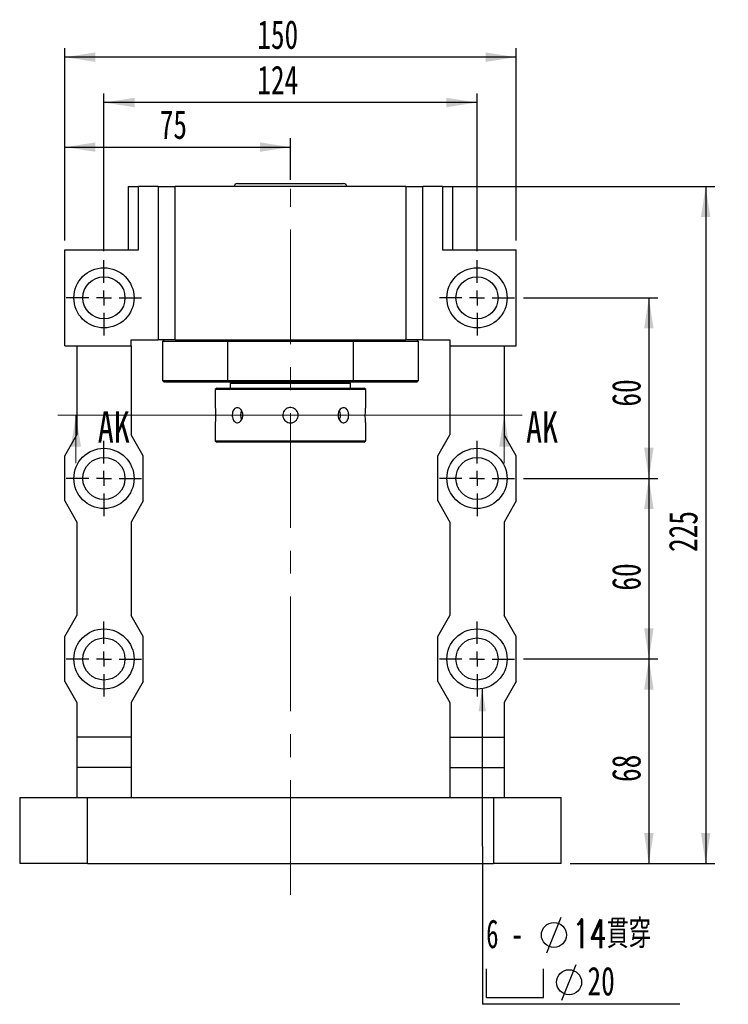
# Paper-space layout 'MBCS30-H' of a CAD drawing. Header units: millimetres. Extents: x 22 to 286, y 4 to 207.
# Tile 2 of 5: x 28 to 107, y 98 to 207. Entities that reach past the tile are written whole.
import ezdxf

# ---------------------------------------------------------------- set-up
doc = ezdxf.new("R2010")
doc.units = ezdxf.units.MM
doc.linetypes.add('CENTERX2', pattern=[20.32, 12.7, -2.54, 2.54, -2.54])
doc.layers.add('圖層0', color=7, linetype='Continuous')
doc.styles.add('SLDTEXTSTYLE0', font='TXT', dxfattribs={"width": 0.7})
doc.styles.add('SLDTEXTSTYLE1', font='TXT', dxfattribs={"width": 0.7, "bigfont": 'bigfont'})
doc.styles.add('SLDTEXTSTYLE3', font='TXT', dxfattribs={"width": 0.75})
doc.styles.add('SLDTEXTSTYLE4', font='TXT', dxfattribs={"width": 0.633333})
doc.dimstyles.new('SLDDIMSTYLE2', dxfattribs={"dimtxt": 0.18, "dimasz": 2.5, "dimexe": 0, "dimexo": 0.0625, "dimgap": 0, "dimtad": 0, "dimtih": 1, "dimtoh": 1, "dimdec": 0, "dimrnd": 1e-09, "dimzin": 0, "dimdsep": 46, "dimtxsty": 'Standard', "dimsah": 1, "dimcen": 0.09, "dimadec": 0, "dimazin": 0, "dimtfac": 2.5, "dimtdec": 0, "dimtofl": 0, "dimtmove": 0, "dimatfit": 3, "dimfxl": 1, "dimfrac": 2, "dimtolj": 1, "dimtzin": 0, "dimarcsym": 0})
doc.dimstyles.new('SLDDIMSTYLE3', dxfattribs={"dimtxt": 3.389974, "dimasz": 2.5, "dimexe": 0, "dimexo": 0.0625, "dimgap": 0.847493, "dimtad": 1, "dimlfac": 3, "dimrnd": 1e-09, "dimzin": 12, "dimdsep": 46, "dimtxsty": 'SLDTEXTSTYLE0', "dimsah": 1, "dimcen": 0.09, "dimadec": 0, "dimazin": 3, "dimtfac": 1, "dimtofl": 0, "dimtmove": 0, "dimatfit": 3, "dimfxl": 1, "dimfrac": 2, "dimtolj": 1, "dimtzin": 12, "dimarcsym": 0})

# ---------------------------------------------------------------- blocks, each defined once
blk = doc.blocks.new('_D_61')
at = {"layer": '圖層0', "color": 7}
for p, q in [((33.47, 182.55), (33.47, 193.91)), ((58.47, 189.28), (58.47, 193.91)), ((33.47, 192.91), (58.47, 192.91))]:
    blk.add_line(p, q, dxfattribs=at)
for points in [[(33.47, 192.91), (36.86, 192.39), (36.86, 193.43)], [(58.47, 192.91), (55.08, 193.43), (55.08, 192.39)]]:
    blk.add_solid(points, dxfattribs=at)
at = {"layer": '圖層0', "color": 7, "insert": (43.98, 197), "char_height": 3.175, "attachment_point": 1, "style": 'SLDTEXTSTYLE0'}
blk.add_mtext('75', dxfattribs=at)
blk = doc.blocks.new('_D_62')
at = {"layer": '圖層0', "color": 7}
for p, q in [((37.8, 181.38), (37.8, 198.85)), ((79.14, 181.38), (79.14, 198.85)), ((79.14, 197.85), (37.8, 197.85))]:
    blk.add_line(p, q, dxfattribs=at)
for points in [[(37.8, 197.85), (41.19, 197.33), (41.19, 198.37)], [(79.14, 197.85), (75.75, 198.37), (75.75, 197.33)]]:
    blk.add_solid(points, dxfattribs=at)
at = {"layer": '圖層0', "color": 7, "insert": (54.79, 201.94), "char_height": 3.175, "attachment_point": 1, "style": 'SLDTEXTSTYLE0'}
blk.add_mtext('124', dxfattribs=at)
blk = doc.blocks.new('_D_63')
at = {"layer": '圖層0', "color": 7}
for p, q in [((33.47, 182.55), (33.47, 203.87)), ((83.47, 202.87), (33.47, 202.87)), ((83.47, 182.55), (83.47, 203.87))]:
    blk.add_line(p, q, dxfattribs=at)
for points in [[(33.47, 202.87), (36.86, 202.35), (36.86, 203.4)], [(83.47, 202.87), (80.08, 203.4), (80.08, 202.35)]]:
    blk.add_solid(points, dxfattribs=at)
at = {"layer": '圖層0', "color": 7, "insert": (54.79, 206.97), "char_height": 3.175, "attachment_point": 1, "style": 'SLDTEXTSTYLE0'}
blk.add_mtext('150', dxfattribs=at)
blk = doc.blocks.new('_D_64')
at = {"layer": '圖層0', "color": 7}
for p, q in [((84.3, 176.22), (99.17, 176.22)), ((98.17, 176.22), (98.17, 156.22)), ((84.3, 156.22), (99.17, 156.22))]:
    blk.add_line(p, q, dxfattribs=at)
for points in [[(98.17, 176.22), (97.65, 172.83), (98.7, 172.83)], [(98.17, 156.22), (98.7, 159.61), (97.65, 159.61)]]:
    blk.add_solid(points, dxfattribs=at)
at = {"layer": '圖層0', "color": 7, "insert": (94.08, 164.17), "char_height": 3.175, "attachment_point": 1, "rotation": 90, "style": 'SLDTEXTSTYLE0'}
blk.add_mtext('60', dxfattribs=at)
blk = doc.blocks.new('_D_65')
at = {"layer": '圖層0', "color": 7}
for p, q in [((84.3, 156.22), (99.17, 156.22)), ((98.17, 156.22), (98.17, 136.22)), ((84.3, 136.22), (99.17, 136.22))]:
    blk.add_line(p, q, dxfattribs=at)
for points in [[(98.17, 156.22), (97.65, 152.83), (98.7, 152.83)], [(98.17, 136.22), (98.7, 139.61), (97.65, 139.61)]]:
    blk.add_solid(points, dxfattribs=at)
at = {"layer": '圖層0', "color": 7, "insert": (94.08, 143.79), "char_height": 3.175, "attachment_point": 1, "rotation": 90, "style": 'SLDTEXTSTYLE0'}
blk.add_mtext('60', dxfattribs=at)
blk = doc.blocks.new('_D_66')
at = {"layer": '圖層0', "color": 7}
for p, q in [((84.3, 136.22), (99.17, 136.22)), ((98.17, 136.22), (98.17, 113.55)), ((89.47, 113.55), (99.17, 113.55))]:
    blk.add_line(p, q, dxfattribs=at)
for points in [[(98.17, 136.22), (97.65, 132.83), (98.7, 132.83)], [(98.17, 113.55), (98.7, 116.94), (97.65, 116.94)]]:
    blk.add_solid(points, dxfattribs=at)
at = {"layer": '圖層0', "color": 7, "insert": (94.08, 122.6), "char_height": 3.175, "attachment_point": 1, "rotation": 90, "style": 'SLDTEXTSTYLE0'}
blk.add_mtext('68', dxfattribs=at)
blk = doc.blocks.new('_D_67')
at = {"layer": '圖層0', "color": 7}
for p, q in [((76.32, 188.55), (105.47, 188.55)), ((104.47, 188.55), (104.47, 113.55)), ((89.47, 113.55), (105.47, 113.55))]:
    blk.add_line(p, q, dxfattribs=at)
for points in [[(104.47, 188.55), (103.95, 185.16), (104.99, 185.16)], [(104.47, 113.55), (104.99, 116.94), (103.95, 116.94)]]:
    blk.add_solid(points, dxfattribs=at)
at = {"layer": '圖層0', "color": 7, "insert": (100.38, 148.07), "char_height": 3.175, "attachment_point": 1, "rotation": 90, "style": 'SLDTEXTSTYLE0'}
blk.add_mtext('225', dxfattribs=at)
blk = doc.blocks.new('SW_SYMBOL_HOLE_DIAM')
at = {"layer": '圖層0', "color": 0}
blk.add_line((300, 0), (700, 1000), dxfattribs=at)
blk.add_circle((500, 500), 350, dxfattribs=at)
blk = doc.blocks.new('SW_SYMBOL_HOLE_SPOT')
at = {"layer": '圖層0', "color": 0}
for p, q in [((0, 875), (0, 75)), ((1600, 75), (1600, 875)), ((0, 75), (1600, 75))]:
    blk.add_line(p, q, dxfattribs=at)
blk = doc.blocks.new('SW_NOTE_16')
at = {"layer": '圖層0', "color": 0}
blk.add_line((21.85, 0), (0, 0), dxfattribs=at)
at = {"layer": '圖層0', "color": 0, "xscale": 0.003964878, "yscale": 0.003964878, "zscale": 0.003964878}
for name, p in [('SW_SYMBOL_HOLE_DIAM', (5.93, 5.7)), ('SW_SYMBOL_HOLE_DIAM', (7.61, 0.46)), ('SW_SYMBOL_HOLE_SPOT', (0.41, 0.46))]:
    blk.add_blockref(name, p, dxfattribs=at)
at = {"layer": '圖層0', "color": 0, "char_height": 3.175, "attachment_point": 1}
for s, insert, style in [('6 -', (0.41, 9.4), 'SLDTEXTSTYLE4'), ('14\\M+18AD1\\M+190FA', (9.95, 9.4), 'SLDTEXTSTYLE1'), ('20', (11.63, 4.16), 'SLDTEXTSTYLE0')]:
    blk.add_mtext(s, dxfattribs=dict(at, insert=insert, style=style))
blk = doc.blocks.new('SW_CENTERMARKSYMBOL_25')
at = {"layer": '圖層0', "color": 0}
for p, q in [((0, 1.67), (0, 4.17)), ((-1.67, 0), (-4.17, 0)), ((0, 0), (-0.83, 0)), ((0, 0), (0, 0.83)), ((0, 0), (0, -0.83)), ((0, 0), (0.83, 0)), ((1.67, 0), (4.17, 0)), ((0, -1.67), (0, -4.17))]:
    blk.add_line(p, q, dxfattribs=at)
blk = doc.blocks.new('SW_CENTERMARKSYMBOL_26')
at = {"layer": '圖層0', "color": 0}
for p, q in [((0, 1.67), (0, 4.17)), ((-1.67, 0), (-4.17, 0)), ((0, 0), (-0.83, 0)), ((0, 0), (0, 0.83)), ((0, 0), (0, -0.83)), ((0, 0), (0.83, 0)), ((1.67, 0), (4.17, 0)), ((0, -1.67), (0, -4.17))]:
    blk.add_line(p, q, dxfattribs=at)
blk = doc.blocks.new('SW_CENTERMARKSYMBOL_27')
at = {"layer": '圖層0', "color": 0}
for p, q in [((0, 1.67), (0, 4.17)), ((-1.67, 0), (-4.17, 0)), ((0, 0), (-0.83, 0)), ((0, 0), (0, 0.83)), ((0, 0), (0, -0.83)), ((0, 0), (0.83, 0)), ((1.67, 0), (4.17, 0)), ((0, -1.67), (0, -4.17))]:
    blk.add_line(p, q, dxfattribs=at)
blk = doc.blocks.new('SW_CENTERMARKSYMBOL_28')
at = {"layer": '圖層0', "color": 0}
for p, q in [((0, 1.67), (0, 4.17)), ((-1.67, 0), (-4.17, 0)), ((0, 0), (-0.83, 0)), ((0, 0), (0, 0.83)), ((0, 0), (0, -0.83)), ((0, 0), (0.83, 0)), ((1.67, 0), (4.17, 0)), ((0, -1.67), (0, -4.17))]:
    blk.add_line(p, q, dxfattribs=at)
blk = doc.blocks.new('SW_CENTERMARKSYMBOL_29')
at = {"layer": '圖層0', "color": 0}
for p, q in [((0, 1.67), (0, 4.17)), ((-1.67, 0), (-4.17, 0)), ((0, 0), (-0.83, 0)), ((0, 0), (0, 0.83)), ((0, 0), (0, -0.83)), ((0, 0), (0.83, 0)), ((1.67, 0), (4.17, 0)), ((0, -1.67), (0, -4.17))]:
    blk.add_line(p, q, dxfattribs=at)
blk = doc.blocks.new('SW_CENTERMARKSYMBOL_30')
at = {"layer": '圖層0', "color": 0}
for p, q in [((0, 1.67), (0, 4.17)), ((-1.67, 0), (-4.17, 0)), ((0, 0), (-0.83, 0)), ((0, 0), (0, 0.83)), ((0, 0), (0, -0.83)), ((0, 0), (0.83, 0)), ((1.67, 0), (4.17, 0)), ((0, -1.67), (0, -4.17))]:
    blk.add_line(p, q, dxfattribs=at)

psp = doc.layouts.new('MBCS30-H')

# ---------------------------------------------------------------- linework, layer by layer
at = {"color": 7, "linetype": 'Continuous', "lineweight": 25}
for p, q in [((52.5866, 188.8834), (64.3474, 188.8834)), ((64.3474, 188.8834), (64.3532, 188.8834)), ((40.4699, 188.5501), (40.4699, 181.5501)), ((40.4699, 188.5501), (41.6209, 188.5501)), ((41.6209, 181.5501), (41.6209, 188.5501)), ((43.8032, 188.5501), (41.6209, 188.5501)), ((43.8032, 188.5501), (43.8032, 171.5501)), ((43.8032, 188.5501), (45.681, 188.5501)), ((71.2588, 188.5501), (45.681, 188.5501)), ((45.681, 171.5501), (45.681, 188.5501)), ((71.2588, 188.5501), (71.2588, 171.5501)), ((71.2588, 188.5501), (73.1366, 188.5501)), ((73.1366, 171.5501), (73.1366, 188.5501)), ((75.3189, 188.5501), (73.1366, 188.5501)), ((75.3189, 188.5501), (75.3189, 181.5501)), ((75.3189, 188.5501), (76.4699, 188.5501)), ((76.4699, 181.5501), (76.4699, 188.5501)), ((33.4699, 170.8834), (33.4699, 181.5501)), ((33.4699, 181.5501), (41.6209, 181.5501)), ((75.3189, 181.5501), (83.4699, 181.5501)), ((83.4699, 170.8834), (83.4699, 181.5501)), ((40.8032, 170.8834), (40.8032, 171.5501)), ((40.8032, 171.5501), (43.8032, 171.5501)), ((45.681, 171.5501), (43.8032, 171.5501)), ((44.4699, 171.5501), (44.3032, 171.3834)), ((44.3032, 171.3834), (44.3032, 167.0501)), ((51.4997, 171.3834), (44.3032, 171.3834)), ((45.681, 171.5501), (71.2588, 171.5501)), ((51.5437, 171.5501), (51.4997, 171.3834)), ((65.4401, 171.3834), (51.4997, 171.3834)), ((51.4997, 171.3834), (51.4997, 167.0501)), ((65.4401, 171.3834), (65.3961, 171.5501)), ((65.4401, 167.0501), (65.4401, 171.3834)), ((72.6366, 171.3834), (65.4401, 171.3834)), ((73.1366, 171.5501), (71.2588, 171.5501)), ((72.6366, 171.3834), (72.4699, 171.5501)), ((72.6366, 167.0501), (72.6366, 171.3834)), ((73.1366, 171.5501), (76.1366, 171.5501)), ((76.1366, 171.5501), (76.1366, 170.8834)), ((33.4699, 170.8834), (40.8032, 170.8834)), ((34.8032, 170.8834), (34.8032, 161.0501)), ((40.8032, 170.8834), (40.8032, 161.0501)), ((76.1366, 170.8834), (83.4699, 170.8834)), ((76.1366, 170.8834), (76.1366, 161.0501)), ((82.1366, 170.8834), (82.1366, 161.0501)), ((44.3032, 167.0501), (44.4699, 166.8834)), ((44.3032, 167.0501), (51.4997, 167.0501)), ((51.5437, 166.8834), (44.4699, 166.8834)), ((51.4997, 167.0501), (65.4401, 167.0501)), ((51.4997, 167.0501), (51.5437, 166.8834)), ((65.3961, 166.8834), (51.5437, 166.8834)), ((51.9699, 166.8834), (51.8032, 166.7167)), ((65.1366, 166.7167), (64.9699, 166.8834)), ((65.3961, 166.8834), (65.4401, 167.0501)), ((72.4699, 166.8834), (65.3961, 166.8834)), ((65.4401, 167.0501), (72.6366, 167.0501)), ((72.4699, 166.8834), (72.6366, 167.0501)), ((50.3032, 166.2167), (50.1366, 166.0501)), ((50.1366, 166.0501), (50.1366, 164.0667)), ((58.4699, 166.0501), (50.1366, 166.0501)), ((50.3032, 166.2167), (58.4699, 166.2167)), ((51.8032, 166.7167), (51.8032, 166.2167)), ((58.4699, 166.7167), (51.8032, 166.7167)), ((65.1366, 166.7167), (58.4699, 166.7167)), ((58.4699, 166.2167), (66.6366, 166.2167)), ((66.8032, 166.0501), (58.4699, 166.0501)), ((65.1366, 166.2167), (65.1366, 166.7167)), ((66.8032, 166.0501), (66.6366, 166.2167)), ((66.8032, 164.0562), (66.8032, 166.0501)), ((50.1366, 162.3773), (50.1366, 160.3834)), ((66.8032, 160.3834), (66.8032, 162.3667)), ((33.4699, 158.7167), (34.8032, 161.0501)), ((42.1366, 158.7167), (40.8032, 161.0501)), ((50.1366, 160.3834), (50.3032, 160.2167)), ((50.1366, 160.3834), (66.8032, 160.3834)), ((66.6366, 160.2167), (66.8032, 160.3834)), ((74.8032, 158.7167), (76.1366, 161.0501)), ((83.4699, 158.7167), (82.1366, 161.0501)), ((66.6366, 160.2167), (50.3032, 160.2167)), ((33.4699, 153.7167), (33.4699, 158.7167)), ((42.1366, 153.7167), (42.1366, 158.7167)), ((74.8032, 153.7167), (74.8032, 158.7167)), ((83.4699, 153.7167), (83.4699, 158.7167)), ((33.4699, 153.7167), (34.8032, 151.3834)), ((42.1366, 153.7167), (40.8032, 151.3834)), ((74.8032, 153.7167), (76.1366, 151.3834)), ((83.4699, 153.7167), (82.1366, 151.3834)), ((34.8032, 151.3834), (34.8032, 141.0501)), ((40.8032, 151.3834), (40.8032, 141.0501)), ((76.1366, 151.3834), (76.1366, 141.0501)), ((82.1366, 151.3834), (82.1366, 141.0501)), ((33.4699, 138.7167), (34.8032, 141.0501)), ((42.1366, 138.7167), (40.8032, 141.0501)), ((74.8032, 138.7167), (76.1366, 141.0501)), ((83.4699, 138.7167), (82.1366, 141.0501)), ((33.4699, 133.7167), (33.4699, 138.7167)), ((42.1366, 133.7167), (42.1366, 138.7167)), ((74.8032, 133.7167), (74.8032, 138.7167)), ((83.4699, 133.7167), (83.4699, 138.7167)), ((33.4699, 133.7167), (34.8032, 131.3834)), ((42.1366, 133.7167), (40.8032, 131.3834)), ((74.8032, 133.7167), (76.1366, 131.3834)), ((83.4699, 133.7167), (82.1366, 131.3834)), ((34.8032, 131.3834), (34.8032, 127.5501)), ((40.8032, 131.3834), (40.8032, 127.5501)), ((76.1366, 131.3834), (76.1366, 127.5501)), ((82.1366, 131.3834), (82.1366, 127.5501)), ((40.8032, 127.5501), (34.8032, 127.5501)), ((34.8032, 127.5501), (34.8032, 124.2167)), ((40.8032, 127.5501), (40.8032, 124.2167)), ((76.1366, 127.5501), (82.1366, 127.5501)), ((76.1366, 127.5501), (76.1366, 124.2167)), ((82.1366, 127.5501), (82.1366, 124.2167)), ((40.8032, 124.2167), (34.8032, 124.2167)), ((34.8032, 124.2167), (34.8032, 120.8834)), ((40.8032, 124.2167), (40.8032, 120.8834)), ((76.1366, 124.2167), (82.1366, 124.2167)), ((76.1366, 124.2167), (76.1366, 120.8834)), ((82.1366, 124.2167), (82.1366, 120.8834)), ((28.4699, 120.8834), (35.9699, 120.8834)), ((28.4699, 120.8834), (28.4699, 113.5501)), ((35.9699, 113.5501), (35.9699, 120.8834)), ((35.9699, 120.8834), (80.9699, 120.8834)), ((80.9699, 120.8834), (80.9699, 113.5501)), ((80.9699, 120.8834), (88.4699, 120.8834)), ((88.4699, 113.5501), (88.4699, 120.8834)), ((35.9699, 113.5501), (28.4699, 113.5501)), ((35.9699, 113.5501), (80.9699, 113.5501)), ((88.4699, 113.5501), (80.9699, 113.5501))]:
    psp.add_line(p, q, dxfattribs=at)
at = {"color": 7, "linetype": 'Continuous', "lineweight": 18}
for p, q in [((84.1525, 163.2331), (32.7034, 163.2331)), ((34.7034, 157.9131), (34.7034, 163.2331)), ((82.1525, 157.9131), (82.1525, 163.2331))]:
    psp.add_line(p, q, dxfattribs=at)
at = {"color": 7, "linetype": 'Continuous', "lineweight": 25}
for centre, radius in [((37.8032, 176.2167), 3.3333), ((79.1366, 176.2167), 3.3333), ((37.8032, 176.2167), 2.3333), ((79.1366, 176.2167), 2.3333), ((37.8032, 156.2167), 3.3333), ((79.1366, 156.2167), 3.3333), ((37.8032, 156.2167), 2.3333), ((79.1366, 156.2167), 2.3333), ((37.8032, 136.2167), 3.3333), ((37.8032, 136.2167), 2.3333), ((79.1366, 136.2167), 3.3333), ((79.1366, 136.2167), 2.3333)]:
    psp.add_circle(centre, radius, dxfattribs=at)
for centre, radius, start, end in [((52.5866, 188.5501), 0.3333, 90, 180), ((64.3532, 188.5501), 0.3333, 0, 90), ((54.0107, 163.2168), 1.084, 152.159311, 208.141152), ((62.9628, 163.2339), 1.0463, 359.058937, 27.862253), ((62.963, 163.1995), 1.046, 332.095469, 0.943842)]:
    psp.add_arc(centre, radius, start, end, dxfattribs=at)
for points, knots in [([(50.1366, 164.0667), (50.1376, 164.0574), (50.1395, 164.0387), (50.1532, 163.893), (50.1684, 163.6781), (50.1794, 163.409), (50.1811, 163.1189), (50.1729, 162.8408), (50.1582, 162.603), (50.1441, 162.4402), (50.1361, 162.3624), (50.1373, 162.3744), (50.1376, 162.3773)], [0, 0, 0, 0, 0.106992, 0.21397123, 0.32129559, 0.42885542, 0.53603522, 0.64281444, 0.74979672, 0.85726721, 0.96475283, 1, 1, 1, 1]), ([(53.1961, 163.2167), (53.189, 163.1233), (53.1747, 162.9364), (53.0644, 162.6875), (52.905, 162.4977), (52.711, 162.3886), (52.5087, 162.373), (52.3213, 162.452), (52.1673, 162.6165), (52.0608, 162.8489), (52.0108, 163.123), (52.0213, 163.4071), (52.091, 163.6695), (52.2146, 163.8813), (52.3823, 164.0189), (52.5777, 164.066), (52.7793, 164.0176), (52.9641, 163.8797), (53.1075, 163.6672), (53.1851, 163.4332), (53.193, 163.2782), (53.1961, 163.2167)], [0, 0, 0, 0, 0.05350562, 0.10700495, 0.16067268, 0.21445112, 0.26804735, 0.3214536, 0.37495582, 0.42869168, 0.48243655, 0.53594754, 0.58934989, 0.64293426, 0.69671059, 0.7503882, 0.8038327, 0.85727131, 0.91093954, 0.96471829, 1, 1, 1, 1]), ([(58.4699, 162.3667), (58.3746, 162.3761), (58.184, 162.3948), (57.9301, 162.5405), (57.7365, 162.7554), (57.6252, 163.0245), (57.6093, 163.3145), (57.6898, 163.593), (57.8575, 163.8294), (58.0945, 163.9975), (58.3741, 164.0777), (58.6639, 164.0609), (58.9315, 163.9497), (59.1476, 163.7563), (59.288, 163.5017), (59.3361, 163.2149), (59.2869, 162.9292), (59.1463, 162.6755), (58.9297, 162.4835), (58.691, 162.3813), (58.5327, 162.3709), (58.4699, 162.3667)], [0, 0, 0, 0, 0.05349913, 0.10699127, 0.16065714, 0.21443918, 0.26803207, 0.32142465, 0.37491877, 0.42865754, 0.48240334, 0.53590875, 0.58930152, 0.64288187, 0.69666037, 0.75033904, 0.80377204, 0.85719862, 0.91086712, 0.9646491, 1, 1, 1, 1]), ([(64.9222, 163.2167), (64.9164, 163.1233), (64.9047, 162.9364), (64.813, 162.6875), (64.6744, 162.4977), (64.4953, 162.3886), (64.2954, 162.373), (64.0967, 162.452), (63.9229, 162.6165), (63.7965, 162.8489), (63.7353, 163.123), (63.7482, 163.4071), (63.8328, 163.6695), (63.9774, 163.8813), (64.1628, 164.0189), (64.3651, 164.066), (64.5597, 164.0176), (64.7266, 163.8797), (64.8493, 163.6672), (64.9131, 163.4332), (64.9196, 163.2782), (64.9222, 163.2167)], [0, 0, 0, 0, 0.05350562, 0.10700495, 0.16067268, 0.21445112, 0.26804735, 0.3214536, 0.37495582, 0.42869168, 0.48243655, 0.53594754, 0.58934989, 0.64293426, 0.69671059, 0.7503882, 0.8038327, 0.85727131, 0.91093954, 0.96471829, 1, 1, 1, 1]), ([(66.8032, 162.3667), (66.8023, 162.3761), (66.8003, 162.3948), (66.7867, 162.5405), (66.7714, 162.7554), (66.7604, 163.0245), (66.7587, 163.3146), (66.7669, 163.5927), (66.7817, 163.8305), (66.7957, 163.9933), (66.8037, 164.0711), (66.8025, 164.0591), (66.8022, 164.0562)], [0, 0, 0, 0, 0.10699228, 0.21397058, 0.32129631, 0.42885438, 0.53603416, 0.64281334, 0.7497956, 0.85726714, 0.96475273, 1, 1, 1, 1])]:
    psp.add_open_spline(points, degree=3, knots=knots, dxfattribs=at)
at = {"color": 7, "linetype": 'Continuous', "lineweight": 18}
for points in [[(34.7034, 163.2331), (34.1434, 159.7331), (35.2634, 159.7331)], [(82.1525, 163.2331), (81.5925, 159.7331), (82.7125, 159.7331)]]:
    psp.add_solid(points, dxfattribs=at)
at = {"layer": '圖層0', "color": 7, "linetype": 'CENTERX2', "lineweight": 18}
psp.add_line((58.4699, 110.1089), (58.4699, 188.2838), dxfattribs=at)

# ---------------------------------------------------------------- block references
at = {"layer": '圖層0', "color": 7}
for name, p in [('SW_CENTERMARKSYMBOL_26', (37.8032, 176.2167)), ('SW_CENTERMARKSYMBOL_25', (79.1366, 176.2167)), ('SW_CENTERMARKSYMBOL_27', (37.8032, 156.2167)), ('SW_CENTERMARKSYMBOL_28', (79.1366, 156.2167)), ('SW_CENTERMARKSYMBOL_30', (37.8032, 136.2167)), ('SW_CENTERMARKSYMBOL_29', (79.1366, 136.2167)), ('SW_NOTE_16', (79.743, 97.9732))]:
    psp.add_blockref(name, p, dxfattribs=at)

# ---------------------------------------------------------------- texts
at = {"color": 7, "linetype": 'Continuous', "char_height": 3.5, "attachment_point": 1, "style": 'SLDTEXTSTYLE3'}
for insert in [(37.1139, 163.6653), (84.5629, 163.6653)]:
    psp.add_mtext('AK', dxfattribs=dict(at, insert=insert))

# ---------------------------------------------------------------- dimensions: what is measured, and where the dimension line sits
at = {"layer": '圖層0', "color": 7}
for base, p1, p2, picture, middle in [((33.4699, 202.8736), (83.4699, 181.5501), (33.4699, 181.5501), '_D_63', (57.7683, 202.8736)), ((37.8032, 197.8506), (79.1366, 180.3834), (37.8032, 180.3834), '_D_62', (57.7683, 197.8506)), ((58.4699, 192.9101), (33.4699, 181.5501), (58.4699, 188.2838), '_D_61', (45.9699, 192.9101))]:
    dim = psp.add_linear_dim(base=base, p1=p1, p2=p2, dimstyle='SLDDIMSTYLE3', dxfattribs=at)
    dim.commit()
    dim.dimension.update_dxf_attribs({"geometry": picture, "text_midpoint": middle, "dimtype": 160})
for base, p1, p2, picture, middle in [((104.4699, 113.5501), (75.3189, 188.5501), (88.4699, 113.5501), '_D_67', (104.4699, 151.0501)), ((98.174, 156.2167), (83.3032, 176.2167), (83.3032, 156.2167), '_D_64', (98.174, 166.155)), ((98.174, 136.2167), (83.3032, 156.2167), (83.3032, 136.2167), '_D_65', (98.174, 145.778)), ((98.174, 113.5501), (83.3032, 136.2167), (88.4699, 113.5501), '_D_66', (98.174, 124.5844))]:
    dim = psp.add_linear_dim(base=base, p1=p1, p2=p2, angle=90, dimstyle='SLDDIMSTYLE3', dxfattribs=at)
    dim.commit()
    dim.dimension.update_dxf_attribs({"geometry": picture, "text_midpoint": middle, "dimtype": 160})

# ---------------------------------------------------------------- leaders
psp.add_leader([(79.7091, 132.933), (79.743, 97.9732)], dimstyle='SLDDIMSTYLE2', dxfattribs=at)

doc.saveas('drawing.dxf')
